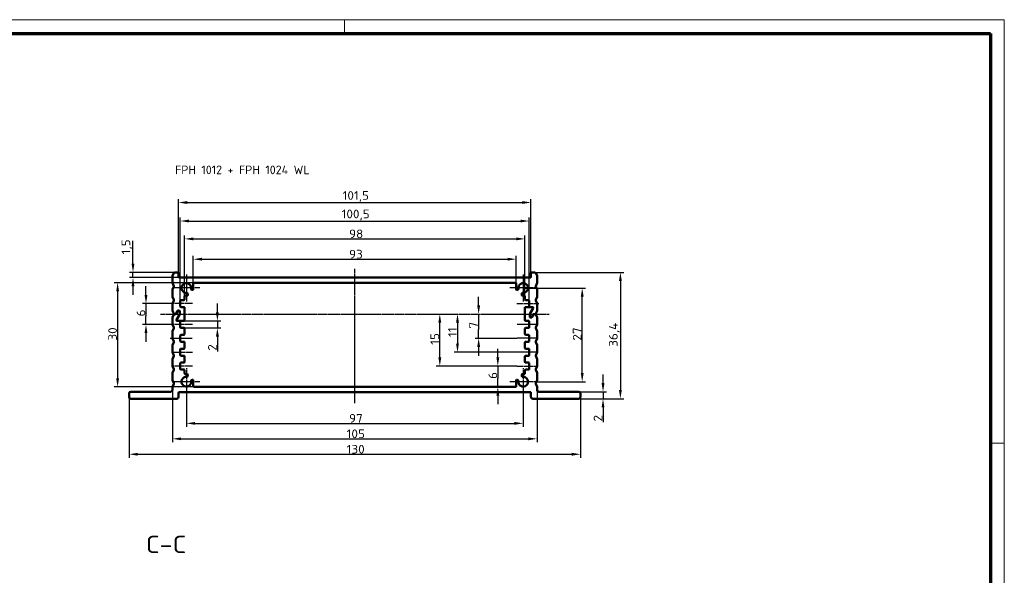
# Model space of a CAD drawing. Header units: millimetres. Extents: x 1 to 593, y 1 to 419.
# Tile 6 of 6: x 309 to 593, y 259 to 419. Entities that reach past the tile are written whole.
import ezdxf

# ---------------------------------------------------------------- set-up
doc = ezdxf.new("R2010")
doc.units = ezdxf.units.MM
doc.linetypes.add('CHAIN', pattern=[0.3543, 0.2362, -0.0295, 0.0591, -0.0295])
doc.linetypes.add('DASH_DOT', pattern=[0.37, 0.24, -0.06, 0.01, -0.06])
doc.layers.get('0').update_dxf_attribs({"lineweight": 25})
for name, color, linetype, lineweight in [('Bemaßung (ISO)', 1, 'Continuous', 25), ('Mittellinie (ISO)', 1, 'DASH_DOT', 25), ('Mittelpunktmarkierung (ISO)', 1, 'DASH_DOT', 25), ('Rahmen (ISO)', 7, 'Continuous', 70), ('Sichtbar (ISO)', 7, 'Continuous', 50), ('Symbol (ISO)', 1, 'Continuous', 25)]:
    doc.layers.add(name, color=color, linetype=linetype, lineweight=lineweight)
doc.styles.add('2_5', font='isocpeur.ttf', dxfattribs={"width": 1.1})
doc.styles.add('5', font='isocpeur.ttf', dxfattribs={"width": 1.1})
doc.styles.add('Notiztext (DIN)', font='isocpeur.ttf', dxfattribs={"width": 1.1})
doc.dimstyles.new('Standard (DIN)', dxfattribs={"dimtxt": 2.5, "dimasz": 2.5, "dimexe": 1, "dimexo": 0, "dimgap": 0.2, "dimtad": 1, "dimdec": 6, "dimrnd": 1e-08, "dimtxsty": '2_5', "dimcen": 0.09, "dimdle": 7, "dimclrd": 256, "dimclre": 256, "dimclrt": 5, "dimadec": 6, "dimazin": 2, "dimtfac": 0.72, "dimtmove": 0, "dimatfit": 3, "dimfxl": 1, "dimtolj": 1, "dimlwd": -1, "dimlwe": -1, "dimarcsym": 0})

# ---------------------------------------------------------------- blocks, each defined once
blk = doc.blocks.new('*D9')
at = {"layer": 'Bemaßung (ISO)'}
for p, q in [((345.8, 339.69), (345.8, 342.19)), ((353.38, 337.19), (344.8, 337.19)), ((345.8, 337.19), (345.8, 334.69)), ((345.8, 334.69), (345.8, 333.69)), ((345.8, 331.19), (345.8, 333.69)), ((352.8, 331.19), (344.8, 331.19)), ((345.8, 328.69), (345.8, 326.19))]:
    blk.add_line(p, q, dxfattribs=at)
for points in [[(345.39, 339.69), (346.22, 339.69), (345.8, 337.19)], [(345.39, 328.69), (346.22, 328.69), (345.8, 331.19)]]:
    blk.add_solid(points, dxfattribs=at)
at = {"layer": 'Defpoints', "color": 0}
for p in [(353.38, 337.19), (345.8, 331.19), (352.8, 331.19)]:
    blk.add_point(p, dxfattribs=at)
at = {"layer": 'Bemaßung (ISO)', "color": 5, "insert": (345.6, 333.51), "char_height": 2.5, "attachment_point": 7, "rotation": 90, "style": '2_5'}
blk.add_mtext('\\A1;6', dxfattribs=at)
blk = doc.blocks.new('*D10')
at = {"layer": 'Bemaßung (ISO)'}
for p, q in [((366.37, 334.69), (366.37, 337.19)), ((356.73, 332.19), (367.37, 332.19)), ((366.37, 332.19), (366.37, 330.19)), ((356.73, 330.19), (367.37, 330.19)), ((366.37, 327.69), (366.37, 323.42))]:
    blk.add_line(p, q, dxfattribs=at)
for points in [[(365.95, 334.69), (366.79, 334.69), (366.37, 332.19)], [(365.95, 327.69), (366.79, 327.69), (366.37, 330.19)]]:
    blk.add_solid(points, dxfattribs=at)
at = {"layer": 'Defpoints', "color": 0}
for p in [(356.73, 332.19), (356.73, 330.19), (366.37, 330.19)]:
    blk.add_point(p, dxfattribs=at)
at = {"layer": 'Bemaßung (ISO)', "color": 5, "insert": (366.17, 323.62), "char_height": 2.5, "attachment_point": 7, "rotation": 90, "style": '2_5'}
blk.add_mtext('\\A1;2', dxfattribs=at)
blk = doc.blocks.new('*D11')
at = {"layer": 'Bemaßung (ISO)'}
for p, q in [((359.63, 343.19), (336.63, 343.19)), ((337.63, 340.69), (337.63, 315.69)), ((359.63, 313.19), (336.63, 313.19))]:
    blk.add_line(p, q, dxfattribs=at)
for points in [[(337.22, 340.69), (338.05, 340.69), (337.63, 343.19)], [(337.22, 315.69), (338.05, 315.69), (337.63, 313.19)]]:
    blk.add_solid(points, dxfattribs=at)
at = {"layer": 'Defpoints', "color": 0}
for p in [(359.63, 343.19), (337.63, 313.19), (359.63, 313.19)]:
    blk.add_point(p, dxfattribs=at)
at = {"layer": 'Bemaßung (ISO)', "color": 5, "insert": (337.43, 326.54), "char_height": 2.5, "attachment_point": 7, "rotation": 90, "style": '2_5'}
blk.add_mtext('\\A1;30', dxfattribs=at)
blk = doc.blocks.new('*D12')
at = {"layer": 'Bemaßung (ISO)'}
for p, q in [((342.06, 348.69), (342.06, 355.31)), ((354.43, 346.19), (341.06, 346.19)), ((342.06, 344.69), (342.06, 346.19)), ((355.38, 344.69), (341.06, 344.69)), ((342.06, 342.19), (342.06, 339.69))]:
    blk.add_line(p, q, dxfattribs=at)
for points in [[(341.65, 348.69), (342.48, 348.69), (342.06, 346.19)], [(341.65, 342.19), (342.48, 342.19), (342.06, 344.69)]]:
    blk.add_solid(points, dxfattribs=at)
at = {"layer": 'Defpoints', "color": 0}
for p in [(342.06, 346.19), (354.43, 346.19), (355.38, 344.69)]:
    blk.add_point(p, dxfattribs=at)
at = {"layer": 'Bemaßung (ISO)', "color": 5, "insert": (341.86, 351.39), "char_height": 2.5, "attachment_point": 7, "rotation": 90, "style": '2_5'}
blk.add_mtext('\\A1;1,5', dxfattribs=at)
blk = doc.blocks.new('*D13')
at = {"layer": 'Bemaßung (ISO)'}
for p, q in [((357.43, 310.79), (357.43, 301.69)), ((454.43, 310.79), (454.43, 301.69)), ((359.93, 302.69), (451.93, 302.69))]:
    blk.add_line(p, q, dxfattribs=at)
for points in [[(359.93, 303.11), (359.93, 302.28), (357.43, 302.69)], [(451.93, 303.11), (451.93, 302.28), (454.43, 302.69)]]:
    blk.add_solid(points, dxfattribs=at)
at = {"layer": 'Defpoints', "color": 0}
for p in [(357.43, 310.79), (454.43, 310.79), (454.43, 302.69)]:
    blk.add_point(p, dxfattribs=at)
at = {"layer": 'Bemaßung (ISO)', "color": 5, "insert": (404.28, 302.89), "char_height": 2.5, "attachment_point": 7, "style": '2_5'}
blk.add_mtext('\\A1;97', dxfattribs=at)
blk = doc.blocks.new('*D14')
at = {"layer": 'Bemaßung (ISO)'}
for p, q in [((353.43, 312.29), (353.43, 297.24)), ((458.43, 312.29), (458.43, 297.24)), ((355.93, 298.24), (455.93, 298.24))]:
    blk.add_line(p, q, dxfattribs=at)
for points in [[(355.93, 298.65), (355.93, 297.82), (353.43, 298.24)], [(455.93, 298.65), (455.93, 297.82), (458.43, 298.24)]]:
    blk.add_solid(points, dxfattribs=at)
at = {"layer": 'Defpoints', "color": 0}
for p in [(353.43, 312.29), (458.43, 312.29), (458.43, 298.24)]:
    blk.add_point(p, dxfattribs=at)
at = {"layer": 'Bemaßung (ISO)', "color": 5, "insert": (403.59, 298.44), "char_height": 2.5, "attachment_point": 7, "style": '2_5'}
blk.add_mtext('\\A1;105', dxfattribs=at)
blk = doc.blocks.new('*D15')
at = {"layer": 'Bemaßung (ISO)'}
for p, q in [((340.93, 310.29), (340.93, 292.79)), ((470.93, 310.29), (470.93, 292.79)), ((343.43, 293.79), (468.43, 293.79))]:
    blk.add_line(p, q, dxfattribs=at)
for points in [[(343.43, 294.21), (343.43, 293.38), (340.93, 293.79)], [(468.43, 294.21), (468.43, 293.38), (470.93, 293.79)]]:
    blk.add_solid(points, dxfattribs=at)
at = {"layer": 'Defpoints', "color": 0}
for p in [(340.93, 310.29), (470.93, 310.29), (470.93, 293.79)]:
    blk.add_point(p, dxfattribs=at)
at = {"layer": 'Bemaßung (ISO)', "color": 5, "insert": (403.59, 293.99), "char_height": 2.5, "attachment_point": 7, "style": '2_5'}
blk.add_mtext('\\A1;130', dxfattribs=at)
blk = doc.blocks.new('*D16')
at = {"layer": 'Bemaßung (ISO)'}
for p, q in [((477.43, 314.29), (477.43, 316.79)), ((470.43, 311.79), (478.43, 311.79)), ((470.43, 309.79), (478.43, 309.79)), ((477.43, 311.79), (477.43, 309.79)), ((477.43, 307.29), (477.43, 303.02))]:
    blk.add_line(p, q, dxfattribs=at)
for points in [[(477.02, 314.29), (477.85, 314.29), (477.43, 311.79)], [(477.02, 307.29), (477.85, 307.29), (477.43, 309.79)]]:
    blk.add_solid(points, dxfattribs=at)
at = {"layer": 'Defpoints', "color": 0}
for p in [(470.43, 311.79), (470.43, 309.79), (477.43, 309.79)]:
    blk.add_point(p, dxfattribs=at)
at = {"layer": 'Bemaßung (ISO)', "color": 5, "insert": (477.23, 303.22), "char_height": 2.5, "attachment_point": 7, "rotation": 90, "style": '2_5'}
blk.add_mtext('\\A1;2', dxfattribs=at)
blk = doc.blocks.new('*D17')
at = {"layer": 'Bemaßung (ISO)'}
for p, q in [((454.43, 341.69), (472.43, 341.69)), ((471.43, 317.19), (471.43, 339.19)), ((458.33, 314.69), (472.43, 314.69))]:
    blk.add_line(p, q, dxfattribs=at)
for points in [[(471.02, 339.19), (471.85, 339.19), (471.43, 341.69)], [(471.02, 317.19), (471.85, 317.19), (471.43, 314.69)]]:
    blk.add_solid(points, dxfattribs=at)
at = {"layer": 'Defpoints', "color": 0}
for p in [(454.43, 341.69), (471.43, 341.69), (458.33, 314.69)]:
    blk.add_point(p, dxfattribs=at)
at = {"layer": 'Bemaßung (ISO)', "color": 5, "insert": (471.23, 326.54), "char_height": 2.5, "attachment_point": 7, "rotation": 90, "style": '2_5'}
blk.add_mtext('\\A1;27', dxfattribs=at)
blk = doc.blocks.new('*D18')
at = {"layer": 'Bemaßung (ISO)'}
for p, q in [((457.43, 346.19), (483.43, 346.19)), ((482.43, 343.69), (482.43, 312.29)), ((470.43, 309.79), (483.43, 309.79))]:
    blk.add_line(p, q, dxfattribs=at)
for points in [[(482.02, 343.69), (482.85, 343.69), (482.43, 346.19)], [(482.02, 312.29), (482.85, 312.29), (482.43, 309.79)]]:
    blk.add_solid(points, dxfattribs=at)
at = {"layer": 'Defpoints', "color": 0}
for p in [(457.43, 346.19), (470.43, 309.79), (482.43, 309.79)]:
    blk.add_point(p, dxfattribs=at)
at = {"layer": 'Bemaßung (ISO)', "color": 5, "insert": (482.23, 324.76), "char_height": 2.5, "attachment_point": 7, "rotation": 90, "style": '2_5'}
blk.add_mtext('\\A1;36,4', dxfattribs=at)
blk = doc.blocks.new('*D19')
at = {"layer": 'Bemaßung (ISO)'}
for p, q in [((441.61, 336.69), (441.61, 339.19)), ((441.61, 334.19), (441.61, 331.69)), ((441.61, 331.69), (441.61, 329.69)), ((441.61, 327.19), (441.61, 329.69)), ((452.63, 327.19), (440.61, 327.19)), ((441.61, 324.69), (441.61, 322.19))]:
    blk.add_line(p, q, dxfattribs=at)
for points in [[(441.19, 336.69), (442.03, 336.69), (441.61, 334.19)], [(441.19, 324.69), (442.03, 324.69), (441.61, 327.19)]]:
    blk.add_solid(points, dxfattribs=at)
at = {"layer": 'Defpoints', "color": 0}
for p in [(441.61, 334.19), (441.61, 327.19), (452.63, 327.19)]:
    blk.add_point(p, dxfattribs=at)
at = {"layer": 'Bemaßung (ISO)', "color": 5, "insert": (441.41, 330.01), "char_height": 2.5, "attachment_point": 7, "rotation": 90, "style": '2_5'}
blk.add_mtext('\\A1;7', dxfattribs=at)
blk = doc.blocks.new('*D20')
at = {"layer": 'Bemaßung (ISO)'}
for p, q in [((435.52, 331.69), (435.52, 325.69)), ((452.63, 323.19), (434.52, 323.19))]:
    blk.add_line(p, q, dxfattribs=at)
for points in [[(435.1, 331.69), (435.93, 331.69), (435.52, 334.19)], [(435.1, 325.69), (435.93, 325.69), (435.52, 323.19)]]:
    blk.add_solid(points, dxfattribs=at)
at = {"layer": 'Defpoints', "color": 0}
for p in [(435.52, 334.19), (435.52, 323.19), (452.63, 323.19)]:
    blk.add_point(p, dxfattribs=at)
at = {"layer": 'Bemaßung (ISO)', "color": 5, "insert": (435.32, 327.59), "char_height": 2.5, "attachment_point": 7, "rotation": 90, "style": '2_5'}
blk.add_mtext('\\A1;11', dxfattribs=at)
blk = doc.blocks.new('*D21')
at = {"layer": 'Bemaßung (ISO)'}
for p, q in [((430.42, 321.69), (430.42, 331.69)), ((452.63, 319.19), (429.42, 319.19))]:
    blk.add_line(p, q, dxfattribs=at)
for points in [[(430, 331.69), (430.84, 331.69), (430.42, 334.19)], [(430, 321.69), (430.84, 321.69), (430.42, 319.19)]]:
    blk.add_solid(points, dxfattribs=at)
at = {"layer": 'Defpoints', "color": 0}
for p in [(430.42, 334.19), (430.42, 334.19), (452.63, 319.19)]:
    blk.add_point(p, dxfattribs=at)
at = {"layer": 'Bemaßung (ISO)', "color": 5, "insert": (430.22, 325.32), "char_height": 2.5, "attachment_point": 7, "rotation": 90, "style": '2_5'}
blk.add_mtext('\\A1;15', dxfattribs=at)
blk = doc.blocks.new('*D22')
at = {"layer": 'Bemaßung (ISO)'}
for p, q in [((447.13, 321.69), (447.13, 324.19)), ((452.63, 319.19), (446.13, 319.19)), ((447.13, 319.19), (447.13, 316.69)), ((447.13, 316.69), (447.13, 315.69)), ((447.13, 313.19), (447.13, 315.69)), ((447.13, 310.69), (447.13, 308.19))]:
    blk.add_line(p, q, dxfattribs=at)
for points in [[(446.72, 321.69), (447.55, 321.69), (447.13, 319.19)], [(446.72, 310.69), (447.55, 310.69), (447.13, 313.19)]]:
    blk.add_solid(points, dxfattribs=at)
at = {"layer": 'Defpoints', "color": 0}
for p in [(452.63, 319.19), (447.13, 313.19), (447.13, 313.19)]:
    blk.add_point(p, dxfattribs=at)
at = {"layer": 'Bemaßung (ISO)', "color": 5, "insert": (446.93, 315.51), "char_height": 2.5, "attachment_point": 7, "rotation": 90, "style": '2_5'}
blk.add_mtext('\\A1;6', dxfattribs=at)
blk = doc.blocks.new('*D23')
at = {"layer": 'Bemaßung (ISO)'}
for p, q in [((359.43, 342.99), (359.43, 350.99)), ((361.93, 349.99), (449.93, 349.99)), ((452.43, 342.99), (452.43, 350.99))]:
    blk.add_line(p, q, dxfattribs=at)
for points in [[(361.93, 350.41), (361.93, 349.58), (359.43, 349.99)], [(449.93, 350.41), (449.93, 349.58), (452.43, 349.99)]]:
    blk.add_solid(points, dxfattribs=at)
at = {"layer": 'Defpoints', "color": 0}
for p in [(452.43, 349.99), (359.43, 342.99), (452.43, 342.99)]:
    blk.add_point(p, dxfattribs=at)
at = {"layer": 'Bemaßung (ISO)', "color": 5, "insert": (404.28, 350.19), "char_height": 2.5, "attachment_point": 7, "style": '2_5'}
blk.add_mtext('\\A1;93', dxfattribs=at)
blk = doc.blocks.new('*D24')
at = {"layer": 'Bemaßung (ISO)'}
for p, q in [((356.93, 339.29), (356.93, 356.84)), ((359.43, 355.84), (452.43, 355.84)), ((454.93, 339.29), (454.93, 356.84))]:
    blk.add_line(p, q, dxfattribs=at)
for points in [[(359.43, 356.26), (359.43, 355.43), (356.93, 355.84)], [(452.43, 356.26), (452.43, 355.43), (454.93, 355.84)]]:
    blk.add_solid(points, dxfattribs=at)
at = {"layer": 'Defpoints', "color": 0}
for p in [(454.93, 355.84), (356.93, 339.29), (454.93, 339.29)]:
    blk.add_point(p, dxfattribs=at)
at = {"layer": 'Bemaßung (ISO)', "color": 5, "insert": (404.28, 356.04), "char_height": 2.5, "attachment_point": 7, "style": '2_5'}
blk.add_mtext('\\A1;98', dxfattribs=at)
blk = doc.blocks.new('*D25')
at = {"layer": 'Bemaßung (ISO)'}
for p, q in [((355.68, 337.99), (355.68, 361.99)), ((358.18, 360.99), (453.68, 360.99)), ((456.18, 337.99), (456.18, 361.99))]:
    blk.add_line(p, q, dxfattribs=at)
for points in [[(358.18, 361.41), (358.18, 360.58), (355.68, 360.99)], [(453.68, 361.41), (453.68, 360.58), (456.18, 360.99)]]:
    blk.add_solid(points, dxfattribs=at)
at = {"layer": 'Defpoints', "color": 0}
for p in [(456.18, 360.99), (355.68, 337.99), (456.18, 337.99)]:
    blk.add_point(p, dxfattribs=at)
at = {"layer": 'Bemaßung (ISO)', "color": 5, "insert": (402.15, 361.19), "char_height": 2.5, "attachment_point": 7, "style": '2_5'}
blk.add_mtext('\\A1;100,5', dxfattribs=at)
blk = doc.blocks.new('*D26')
at = {"layer": 'Bemaßung (ISO)'}
for p, q in [((355.18, 345.99), (355.18, 367.32)), ((357.68, 366.32), (454.18, 366.32)), ((456.68, 345.99), (456.68, 367.32))]:
    blk.add_line(p, q, dxfattribs=at)
for points in [[(357.68, 366.74), (357.68, 365.91), (355.18, 366.32)], [(454.18, 366.74), (454.18, 365.91), (456.68, 366.32)]]:
    blk.add_solid(points, dxfattribs=at)
at = {"layer": 'Defpoints', "color": 0}
for p in [(456.68, 366.32), (355.18, 345.99), (456.68, 345.99)]:
    blk.add_point(p, dxfattribs=at)
at = {"layer": 'Bemaßung (ISO)', "color": 5, "insert": (402.43, 366.52), "char_height": 2.5, "attachment_point": 7, "style": '2_5'}
blk.add_mtext('\\A1;101,5', dxfattribs=at)
blk = doc.blocks.new('Ränder Bopla-A2-Rahmen')
at = {"layer": 'Rahmen (ISO)', "color": 1, "lineweight": 18}
for p, q in [((593, 419), (1, 419)), ((403, 419), (403, 415)), ((593, 1), (593, 419)), ((589, 297), (593, 297))]:
    blk.add_line(p, q, dxfattribs=at)
at = {"layer": 'Rahmen (ISO)', "color": 91, "lineweight": 70}
for p, q in [((20, 415), (589, 415)), ((589, 415), (589, 5))]:
    blk.add_line(p, q, dxfattribs=at)

msp = doc.modelspace()

# ---------------------------------------------------------------- linework, layer by layer
at = {"layer": 'Mittellinie (ISO)', "linetype": 'CHAIN'}
for p, q in [((405.932369, 308.4847274), (405.932369, 347.1682314)), ((359.232369, 337.1935231), (353.382369, 337.1935231)), ((452.632369, 337.1935231), (459.0615142, 337.1935231)), ((349.9677756, 334.1935231), (461.8969624, 334.1935231)), ((359.232369, 331.1935231), (352.8032238, 331.1935231)), ((458.482369, 331.1935231), (452.632369, 331.1935231)), ((352.8032238, 327.1935231), (359.232369, 327.1935231)), ((458.482369, 327.1935231), (452.632369, 327.1935231)), ((353.382369, 323.1935231), (359.232369, 323.1935231)), ((458.482369, 323.1935231), (452.632369, 323.1935231)), ((359.232369, 319.1935231), (353.382369, 319.1935231)), ((452.632369, 319.1935231), (458.482369, 319.1935231))]:
    msp.add_line(p, q, dxfattribs=at)
at = {"layer": 'Mittelpunktmarkierung (ISO)', "linetype": 'CHAIN'}
for p, q in [((357.432369, 345.5935231), (357.432369, 337.7935231)), ((454.432369, 345.5935231), (454.432369, 337.7935231)), ((361.332369, 341.6935231), (353.532369, 341.6935231)), ((458.332369, 341.6935231), (450.532369, 341.6935231)), ((357.432369, 318.5935231), (357.432369, 310.7935231)), ((454.432369, 318.5935231), (454.432369, 310.7935231)), ((361.332369, 314.6935231), (353.532369, 314.6935231)), ((458.332369, 314.6935231), (450.532369, 314.6935231))]:
    msp.add_line(p, q, dxfattribs=at)
at = {"layer": 'Sichtbar (ISO)'}
for p, q in [((354.432369, 346.1935231), (354.982369, 346.1935231)), ((355.182369, 344.8935231), (355.182369, 345.9935231)), ((456.682369, 345.9935231), (456.682369, 344.8935231)), ((456.882369, 346.1935231), (457.432369, 346.1935231)), ((353.432369, 343.2320396), (353.432369, 345.1550066)), ((353.7082311, 345.8831783), (353.4466736, 345.2292847)), ((353.4466736, 343.1577614), (353.8026577, 342.2678012)), ((456.482369, 344.6935231), (355.382369, 344.6935231)), ((452.232369, 343.1935231), (359.632369, 343.1935231)), ((458.0620802, 342.2678012), (458.4180643, 343.1577614)), ((458.4180643, 345.2292847), (458.1565069, 345.8831783)), ((458.432369, 345.1550066), (458.432369, 343.2320396)), ((353.432369, 339.2320396), (353.432369, 341.1550066)), ((353.8026577, 342.119245), (353.4466736, 341.2292847)), ((358.9444504, 341.2101912), (359.1714749, 341.1376235)), ((359.432369, 341.3281279), (359.432369, 342.9935231)), ((452.432369, 341.3281279), (452.432369, 342.9935231)), ((452.6932631, 341.1376235), (452.9202876, 341.2101912)), ((458.4180643, 341.2292847), (458.0620802, 342.119245)), ((458.432369, 341.1550066), (458.432369, 339.2320396)), ((353.4466736, 339.1577614), (353.8026577, 338.2678012)), ((353.8026577, 338.119245), (353.4466736, 337.2292847)), ((355.682369, 336.3935231), (355.682369, 337.9935231)), ((355.882369, 338.1935231), (356.732369, 338.1935231)), ((356.932369, 339.2935231), (356.932369, 338.3935231)), ((357.132369, 339.4935231), (357.6627992, 339.4935231)), ((357.8582279, 339.7360394), (357.769832, 340.1423562)), ((454.094906, 340.1423562), (454.0065101, 339.7360394)), ((454.732369, 339.4935231), (454.2019387, 339.4935231)), ((454.932369, 338.3935231), (454.932369, 339.2935231)), ((455.132369, 338.1935231), (455.982369, 338.1935231)), ((456.182369, 337.9935231), (456.182369, 336.3935231)), ((458.0620802, 338.2678012), (458.4180643, 339.1577614)), ((458.4180643, 337.2292847), (458.0620802, 338.119245)), ((353.432369, 335.2320396), (353.432369, 337.1550066)), ((353.4466736, 335.1577614), (353.7820802, 334.319245)), ((354.4354035, 334.2935231), (354.8972837, 335.0935231)), ((354.9550187, 334.9935231), (354.5508735, 334.2935231)), ((355.0704888, 335.1935231), (355.332369, 335.1935231)), ((355.332369, 335.0935231), (355.1282238, 335.0935231)), ((355.532369, 334.9935231), (355.532369, 334.2471129)), ((355.532369, 334.2471129), (355.532369, 334.8935231)), ((356.732369, 336.1935231), (355.882369, 336.1935231)), ((356.932369, 335.9935231), (356.932369, 332.3935231)), ((454.932369, 332.3935231), (454.932369, 335.9935231)), ((455.132369, 336.1935231), (457.1406594, 336.1935231)), ((457.3138644, 335.8935231), (456.3591639, 334.2399333)), ((456.3591639, 334.2399333), (457.3138644, 335.8935231)), ((456.382369, 336.1935231), (457.1406594, 336.1935231)), ((458.0826577, 334.319245), (458.4180643, 335.1577614)), ((458.432369, 337.1550066), (458.432369, 335.2320396)), ((353.432369, 331.2320396), (353.432369, 333.1550066)), ((353.7820802, 334.0678012), (353.4466736, 333.2292847)), ((353.9677756, 334.1935231), (354.2621984, 334.1935231)), ((354.3776684, 334.1935231), (353.9677756, 334.1935231)), ((355.5055741, 334.1471129), (354.5508735, 332.4935231)), ((354.5508735, 332.4935231), (355.5055741, 334.1471129)), ((356.732369, 332.1935231), (354.7240786, 332.1935231)), ((355.482369, 332.1935231), (354.7240786, 332.1935231)), ((355.682369, 330.3935231), (355.682369, 331.9935231)), ((455.132369, 332.1935231), (455.982369, 332.1935231)), ((456.182369, 331.9935231), (456.182369, 330.3935231)), ((456.332369, 334.1399333), (456.332369, 333.4935231)), ((456.332369, 333.3935231), (456.332369, 334.1399333)), ((456.532369, 333.2935231), (456.7365142, 333.2935231)), ((456.7942492, 333.1935231), (456.532369, 333.1935231)), ((456.9097193, 333.3935231), (457.3138644, 334.0935231)), ((457.4293345, 334.0935231), (456.9674543, 333.2935231)), ((457.4870695, 334.1935231), (457.8969624, 334.1935231)), ((457.8969624, 334.1935231), (457.6025396, 334.1935231)), ((458.4180643, 333.2292847), (458.0826577, 334.0678012)), ((458.432369, 333.1550066), (458.432369, 331.2320396)), ((353.432369, 327.2320396), (353.432369, 329.1550066)), ((353.4466736, 331.1577614), (353.8026577, 330.2678012)), ((353.8026577, 330.119245), (353.4466736, 329.2292847)), ((356.732369, 330.1935231), (355.882369, 330.1935231)), ((356.932369, 329.9935231), (356.932369, 328.3935231)), ((454.932369, 328.3935231), (454.932369, 329.9935231)), ((455.982369, 330.1935231), (455.132369, 330.1935231)), ((458.0620802, 330.2678012), (458.4180643, 331.1577614)), ((458.4180643, 329.2292847), (458.0620802, 330.119245)), ((458.432369, 329.1550066), (458.432369, 327.2320396)), ((353.4466736, 327.1577614), (353.8026577, 326.2678012)), ((353.8026577, 326.119245), (353.4466736, 325.2292847)), ((355.682369, 326.3935231), (355.682369, 327.9935231)), ((355.882369, 328.1935231), (356.732369, 328.1935231)), ((356.732369, 326.1935231), (355.882369, 326.1935231)), ((455.132369, 328.1935231), (455.982369, 328.1935231)), ((455.982369, 326.1935231), (455.132369, 326.1935231)), ((456.182369, 327.9935231), (456.182369, 326.3935231)), ((458.0620802, 326.2678012), (458.4180643, 327.1577614)), ((458.4180643, 325.2292847), (458.0620802, 326.119245)), ((353.432369, 323.2320396), (353.432369, 325.1550066)), ((355.682369, 322.3935231), (355.682369, 323.9935231)), ((355.882369, 324.1935231), (356.732369, 324.1935231)), ((356.932369, 325.9935231), (356.932369, 324.3935231)), ((454.932369, 324.3935231), (454.932369, 325.9935231)), ((455.132369, 324.1935231), (455.982369, 324.1935231)), ((456.182369, 323.9935231), (456.182369, 322.3935231)), ((458.432369, 325.1550066), (458.432369, 323.2320396)), ((353.432369, 319.2320396), (353.432369, 321.1550066)), ((353.4466736, 323.1577614), (353.8026577, 322.2678012)), ((353.8026577, 322.119245), (353.4466736, 321.2292847)), ((356.732369, 322.1935231), (355.882369, 322.1935231)), ((356.932369, 321.9935231), (356.932369, 320.3935231)), ((454.932369, 320.3935231), (454.932369, 321.9935231)), ((455.982369, 322.1935231), (455.132369, 322.1935231)), ((458.0620802, 322.2678012), (458.4180643, 323.1577614)), ((458.4180643, 321.2292847), (458.0620802, 322.119245)), ((458.432369, 321.1550066), (458.432369, 319.2320396)), ((353.4466736, 319.1577614), (353.8026577, 318.2678012)), ((353.8026577, 318.119245), (353.4466736, 317.2292847)), ((355.682369, 318.3935231), (355.682369, 319.9935231)), ((355.882369, 320.1935231), (356.732369, 320.1935231)), ((356.732369, 318.1935231), (355.882369, 318.1935231)), ((356.932369, 317.9935231), (356.932369, 317.0935231)), ((454.932369, 317.0935231), (454.932369, 317.9935231)), ((455.132369, 320.1935231), (455.982369, 320.1935231)), ((455.982369, 318.1935231), (455.132369, 318.1935231)), ((456.182369, 319.9935231), (456.182369, 318.3935231)), ((458.0620802, 318.2678012), (458.4180643, 319.1577614)), ((458.4180643, 317.2292847), (458.0620802, 318.119245)), ((353.432369, 315.2320396), (353.432369, 317.1550066)), ((353.4466736, 315.1577614), (353.8026577, 314.2678012)), ((357.132369, 316.8935231), (357.6627992, 316.8935231)), ((357.769832, 316.24469), (357.8582279, 316.6510068)), ((359.1714749, 315.2494227), (358.9444504, 315.176855)), ((359.432369, 315.0589183), (359.432369, 313.3935231)), ((452.432369, 315.0589183), (452.432369, 313.3935231)), ((452.9202876, 315.176855), (452.6932631, 315.2494227)), ((454.0065101, 316.6510068), (454.094906, 316.24469)), ((454.732369, 316.8935231), (454.2019387, 316.8935231)), ((458.0620802, 314.2678012), (458.4180643, 315.1577614)), ((458.432369, 317.1550066), (458.432369, 315.2320396)), ((353.432369, 312.2935231), (353.432369, 313.1550066)), ((353.8026577, 314.119245), (353.4466736, 313.2292847)), ((359.632369, 313.1935231), (452.232369, 313.1935231)), ((458.4180643, 313.2292847), (458.0620802, 314.119245)), ((458.432369, 313.1550066), (458.432369, 312.2935231)), ((340.932369, 310.2935231), (340.932369, 311.2935231)), ((341.432369, 311.7935231), (352.932369, 311.7935231)), ((354.682369, 309.7935231), (341.432369, 309.7935231)), ((355.182369, 310.2935231), (355.182369, 311.4935231)), ((355.382369, 311.6935231), (456.482369, 311.6935231)), ((456.682369, 311.4935231), (456.682369, 310.2935231)), ((457.182369, 309.7935231), (470.432369, 309.7935231)), ((470.432369, 311.7935231), (458.932369, 311.7935231)), ((470.932369, 310.2935231), (470.932369, 311.2935231))]:
    msp.add_line(p, q, dxfattribs=at)
for centre, radius, start, end in [((354.432369, 345.1935231), 1, 90, 136.397181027), ((354.982369, 345.9935231), 0.2, 0, 90), ((456.882369, 345.9935231), 0.2, 90, 180), ((457.432369, 345.1935231), 1, 43.602818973, 90), ((353.632369, 345.1550066), 0.2, 158.198590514, 180), ((353.632369, 343.2320396), 0.2, 180, 201.801409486), ((355.382369, 344.8935231), 0.2, 180, 270), ((359.632369, 342.9935231), 0.2, 90, 180), ((452.232369, 342.9935231), 0.2, 0, 90), ((456.482369, 344.8935231), 0.2, 270, 0), ((458.232369, 345.1550066), 0.2, 0, 21.801409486), ((458.232369, 343.2320396), 0.2, 338.198590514, 0), ((353.632369, 341.1550066), 0.2, 158.198590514, 180), ((353.6169624, 342.1935231), 0.2, 338.198590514, 21.801409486), ((357.432369, 341.6935231), 1.4, 349.454444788, 275.092933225), ((357.5744033, 340.0998399), 0.2, 12.273689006, 95.092933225), ((359.0053445, 341.4006955), 0.2, 169.454444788, 252.273689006), ((359.232369, 341.3281279), 0.2, 252.273689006, 0), ((452.632369, 341.3281279), 0.2, 180, 287.726310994), ((452.8593935, 341.4006955), 0.2, 287.726310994, 10.545555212), ((454.432369, 341.6935231), 1.4, 264.907066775, 190.545555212), ((454.2903347, 340.0998399), 0.2, 84.907066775, 167.726310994), ((458.2477756, 342.1935231), 0.2, 158.198590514, 201.801409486), ((458.232369, 341.1550066), 0.2, 0, 21.801409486), ((353.632369, 339.2320396), 0.2, 180, 201.801409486), ((353.6169624, 338.1935231), 0.2, 338.198590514, 21.801409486), ((355.882369, 337.9935231), 0.2, 90, 180), ((356.732369, 338.3935231), 0.2, 270, 0), ((357.132369, 339.2935231), 0.2, 90, 180), ((357.6627992, 339.6935231), 0.2, 270, 12.273689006), ((454.2019387, 339.6935231), 0.2, 167.726310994, 270), ((454.732369, 339.2935231), 0.2, 0, 90), ((455.132369, 338.3935231), 0.2, 180, 270), ((455.982369, 337.9935231), 0.2, 0, 90), ((458.2477756, 338.1935231), 0.2, 158.198590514, 201.801409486), ((458.232369, 339.2320396), 0.2, 338.198590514, 0), ((353.632369, 337.1550066), 0.2, 158.198590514, 180), ((353.632369, 335.2320396), 0.2, 180, 201.801409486), ((355.0704888, 334.9935231), 0.2, 90, 150), ((355.1282238, 334.8935231), 0.2, 90, 150), ((355.332369, 334.9935231), 0.2, 0, 90), ((355.332369, 334.8935231), 0.2, 0, 90), ((355.882369, 336.3935231), 0.2, 180, 270), ((356.732369, 335.9935231), 0.2, 0, 90), ((455.132369, 335.9935231), 0.2, 90, 180), ((456.382369, 336.3935231), 0.2, 180, 270), ((457.1406594, 335.9935231), 0.2, 330, 90), ((457.1406594, 335.9935231), 0.2, 330, 90), ((458.232369, 337.1550066), 0.2, 0, 21.801409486), ((458.232369, 335.2320396), 0.2, 338.198590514, 0), ((353.632369, 333.1550066), 0.2, 158.198590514, 180), ((353.9677756, 334.3935231), 0.2, 201.801409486, 270), ((353.9677756, 333.9935231), 0.2, 90, 158.198590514), ((354.2621984, 334.3935231), 0.2, 270, 330), ((354.3776684, 334.3935231), 0.2, 270, 330), ((354.7240786, 332.3935231), 0.2, 150, 270), ((354.7240786, 332.3935231), 0.2, 150, 270), ((355.482369, 331.9935231), 0.2, 0, 90), ((355.332369, 334.2471129), 0.2, 330, 0), ((355.332369, 334.2471129), 0.2, 330, 0), ((356.732369, 332.3935231), 0.2, 270, 0), ((455.132369, 332.3935231), 0.2, 180, 270), ((455.982369, 331.9935231), 0.2, 0, 90), ((456.532369, 334.1399333), 0.2, 150, 180), ((456.532369, 334.1399333), 0.2, 150, 180), ((456.532369, 333.4935231), 0.2, 180, 270), ((456.532369, 333.3935231), 0.2, 180, 270), ((456.7365142, 333.4935231), 0.2, 270, 330), ((456.7942492, 333.3935231), 0.2, 270, 330), ((457.4870695, 333.9935231), 0.2, 90, 150), ((457.6025396, 333.9935231), 0.2, 90, 150), ((457.8969624, 334.3935231), 0.2, 270, 338.198590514), ((457.8969624, 333.9935231), 0.2, 21.801409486, 90), ((458.232369, 333.1550066), 0.2, 0, 21.801409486), ((353.632369, 331.2320396), 0.2, 180, 201.801409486), ((353.632369, 329.1550066), 0.2, 158.198590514, 180), ((353.6169624, 330.1935231), 0.2, 338.198590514, 21.801409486), ((355.882369, 330.3935231), 0.2, 180, 270), ((356.732369, 329.9935231), 0.2, 0, 90), ((455.132369, 329.9935231), 0.2, 90, 180), ((455.982369, 330.3935231), 0.2, 270, 0), ((458.2477756, 330.1935231), 0.2, 158.198590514, 201.801409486), ((458.232369, 331.2320396), 0.2, 338.198590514, 0), ((458.232369, 329.1550066), 0.2, 0, 21.801409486), ((353.632369, 327.2320396), 0.2, 180, 201.801409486), ((353.6169624, 326.1935231), 0.2, 338.198590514, 21.801409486), ((355.882369, 327.9935231), 0.2, 90, 180), ((355.882369, 326.3935231), 0.2, 180, 270), ((356.732369, 328.3935231), 0.2, 270, 0), ((356.732369, 325.9935231), 0.2, 0, 90), ((455.132369, 328.3935231), 0.2, 180, 270), ((455.132369, 325.9935231), 0.2, 90, 180), ((455.982369, 327.9935231), 0.2, 0, 90), ((455.982369, 326.3935231), 0.2, 270, 0), ((458.2477756, 326.1935231), 0.2, 158.198590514, 201.801409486), ((458.232369, 327.2320396), 0.2, 338.198590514, 0), ((353.632369, 325.1550066), 0.2, 158.198590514, 180), ((355.882369, 323.9935231), 0.2, 90, 180), ((356.732369, 324.3935231), 0.2, 270, 0), ((455.132369, 324.3935231), 0.2, 180, 270), ((455.982369, 323.9935231), 0.2, 0, 90), ((458.232369, 325.1550066), 0.2, 0, 21.801409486), ((353.632369, 323.2320396), 0.2, 180, 201.801409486), ((353.632369, 321.1550066), 0.2, 158.198590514, 180), ((353.6169624, 322.1935231), 0.2, 338.198590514, 21.801409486), ((355.882369, 322.3935231), 0.2, 180, 270), ((356.732369, 321.9935231), 0.2, 0, 90), ((455.132369, 321.9935231), 0.2, 90, 180), ((455.982369, 322.3935231), 0.2, 270, 0), ((458.2477756, 322.1935231), 0.2, 158.198590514, 201.801409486), ((458.232369, 323.2320396), 0.2, 338.198590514, 0), ((458.232369, 321.1550066), 0.2, 0, 21.801409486), ((353.632369, 319.2320396), 0.2, 180, 201.801409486), ((353.6169624, 318.1935231), 0.2, 338.198590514, 21.801409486), ((355.882369, 319.9935231), 0.2, 90, 180), ((355.882369, 318.3935231), 0.2, 180, 270), ((356.732369, 320.3935231), 0.2, 270, 0), ((356.732369, 317.9935231), 0.2, 0, 90), ((455.132369, 320.3935231), 0.2, 180, 270), ((455.132369, 317.9935231), 0.2, 90, 180), ((455.982369, 319.9935231), 0.2, 0, 90), ((455.982369, 318.3935231), 0.2, 270, 0), ((458.2477756, 318.1935231), 0.2, 158.198590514, 201.801409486), ((458.232369, 319.2320396), 0.2, 338.198590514, 0), ((353.632369, 317.1550066), 0.2, 158.198590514, 180), ((353.632369, 315.2320396), 0.2, 180, 201.801409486), ((357.432369, 314.6935231), 1.4, 84.907066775, 10.545555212), ((357.132369, 317.0935231), 0.2, 180, 270), ((357.5744033, 316.2872063), 0.2, 264.907066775, 347.726310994), ((357.6627992, 316.6935231), 0.2, 347.726310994, 90), ((359.0053445, 314.9863507), 0.2, 107.726310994, 190.545555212), ((359.232369, 315.0589183), 0.2, 0, 107.726310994), ((452.632369, 315.0589183), 0.2, 72.273689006, 180), ((452.8593935, 314.9863507), 0.2, 349.454444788, 72.273689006), ((454.432369, 314.6935231), 1.4, 169.454444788, 95.092933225), ((454.2019387, 316.6935231), 0.2, 90, 192.273689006), ((454.2903347, 316.2872063), 0.2, 192.273689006, 275.092933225), ((454.732369, 317.0935231), 0.2, 270, 0), ((458.232369, 317.1550066), 0.2, 0, 21.801409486), ((458.232369, 315.2320396), 0.2, 338.198590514, 0), ((352.932369, 312.2935231), 0.5, 270, 0), ((353.632369, 313.1550066), 0.2, 158.198590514, 180), ((353.6169624, 314.1935231), 0.2, 338.198590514, 21.801409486), ((359.632369, 313.3935231), 0.2, 180, 270), ((452.232369, 313.3935231), 0.2, 270, 0), ((458.2477756, 314.1935231), 0.2, 158.198590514, 201.801409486), ((458.232369, 313.1550066), 0.2, 0, 21.801409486), ((458.932369, 312.2935231), 0.5, 180, 270), ((341.432369, 311.2935231), 0.5, 90, 180), ((341.432369, 310.2935231), 0.5, 180, 270), ((354.682369, 310.2935231), 0.5, 270, 0), ((355.382369, 311.4935231), 0.2, 90, 180), ((456.482369, 311.4935231), 0.2, 0, 90), ((457.182369, 310.2935231), 0.5, 180, 270), ((470.432369, 311.2935231), 0.5, 0, 90), ((470.432369, 310.2935231), 0.5, 270, 0)]:
    msp.add_arc(centre, radius, start, end, dxfattribs=at)

# ---------------------------------------------------------------- block references
msp.add_blockref('Ränder Bopla-A2-Rahmen', (0, 0))

# ---------------------------------------------------------------- texts
at = {"layer": 'Symbol (ISO)', "color": 5, "insert": (354.1700345, 376.9763639), "char_height": 2.5, "width": 41.732373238, "attachment_point": 1, "style": 'Notiztext (DIN)'}
msp.add_mtext('{\\fISOCPEUR|b0|i0;FPH 1012 + FPH 1024 WL}', dxfattribs=at)
at = {"layer": 'Symbol (ISO)', "color": 3, "insert": (345.7825482, 265.3220807), "char_height": 5, "attachment_point": 7, "style": '5'}
msp.add_mtext('C-C', dxfattribs=at)

# ---------------------------------------------------------------- dimensions: what is measured, and where the dimension line sits
at = {"layer": 'Bemaßung (ISO)'}
for base, p1, p2, picture, middle in [((456.682369, 366.3243759), (355.182369, 345.9935231), (456.682369, 345.9935231), '*D26', (405.932369, 366.3243759)), ((456.182369, 360.9927808), (355.682369, 337.9935231), (456.182369, 337.9935231), '*D25', (405.932369, 360.9927808)), ((452.432369, 349.9935231), (359.432369, 342.9935231), (452.432369, 342.9935231), '*D23', (405.932369, 349.9935231)), ((458.432369, 298.2370263), (353.432369, 312.2935231), (458.432369, 312.2935231), '*D14', (405.932369, 298.2370263))]:
    dim = msp.add_linear_dim(base=base, p1=p1, p2=p2, dimstyle='Standard (DIN)', override={"dimgap": 0.2, "dimdec": 6, "dimtol": 0, "dimlim": 0, "dimtp": 0, "dimtm": 0, "dimtdec": 2, "dimtofl": 0, "dimatfit": 1}, dxfattribs=at)
    dim.commit()
    dim.dimension.update_dxf_attribs({"geometry": picture, "text_midpoint": middle, "dimtype": 160})
for base, p1, p2, angle, override, picture, middle in [((454.932369, 355.8435231), (356.932369, 339.2935231), (454.932369, 339.2935231), 180, {"dimgap": 0.2, "dimdec": 6, "dimtol": 0, "dimlim": 0, "dimtp": 0, "dimtm": 0, "dimtdec": 2, "dimtofl": 0, "dimatfit": 1}, '*D24', (405.932369, 355.8435231)), ((342.0629809, 346.1935231), (355.382369, 344.6935231), (354.432369, 346.1935231), 90, {"dimgap": 0.2, "dimdec": 6, "dimtol": 0, "dimlim": 0, "dimtp": 0, "dimtm": 0, "dimtdec": 2, "dimtofl": 1, "dimatfit": 1}, '*D12', (342.0629809, 353.2497731)), ((482.432369, 309.7935231), (457.432369, 346.1935231), (470.432369, 309.7935231), 270, {"dimgap": 0.2, "dimdec": 6, "dimtol": 0, "dimlim": 0, "dimtp": 0, "dimtm": 0, "dimtdec": 2, "dimtofl": 0, "dimatfit": 1}, '*D18', (482.432369, 327.9935231)), ((337.632369, 313.1935231), (359.632369, 343.1935231), (359.632369, 313.1935231), 90, {"dimgap": 0.2, "dimdec": 6, "dimtol": 0, "dimlim": 0, "dimtp": 0, "dimtm": 0, "dimtdec": 2, "dimtofl": 0, "dimatfit": 1}, '*D11', (337.632369, 328.1935231)), ((345.8032238, 331.1935231), (353.382369, 337.1935231), (352.8032238, 331.1935231), 90, {"dimgap": 0.2, "dimdec": 6, "dimtol": 0, "dimlim": 0, "dimtp": 0, "dimtm": 0, "dimtdec": 2, "dimtofl": 0}, '*D9', (345.8032238, 334.1935231)), ((471.432369, 341.6935231), (458.332369, 314.6935231), (454.432369, 341.6935231), 90, {"dimgap": 0.2, "dimdec": 6, "dimtol": 0, "dimlim": 0, "dimtp": 0, "dimtm": 0, "dimtdec": 2, "dimtofl": 0, "dimatfit": 1}, '*D17', (471.432369, 328.1935231)), ((441.6084128, 327.1935231), (441.6084128, 334.1935231), (452.632369, 327.1935231), 270, {"dimgap": 0.2, "dimdec": 6, "dimse1": 1, "dimtol": 0, "dimlim": 0, "dimtp": 0, "dimtm": 0, "dimtdec": 2, "dimtofl": 0}, '*D19', (441.6084128, 330.6935231)), ((366.3707206, 330.1935231), (356.732369, 332.1935231), (356.732369, 330.1935231), 90, {"dimgap": 0.2, "dimdec": 6, "dimtol": 0, "dimlim": 0, "dimtp": 0, "dimtm": 0, "dimtdec": 2, "dimtofl": 1, "dimatfit": 1}, '*D10', (366.3707206, 324.3060231)), ((430.4190674, 334.1935231), (452.632369, 319.1935231), (430.4190674, 334.1935231), 270, {"dimgap": 0.2, "dimdec": 6, "dimse2": 1, "dimtol": 0, "dimlim": 0, "dimtp": 0, "dimtm": 0, "dimtdec": 2, "dimtofl": 0, "dimatfit": 1}, '*D21', (430.4190674, 326.6935231)), ((435.5180096, 323.1935231), (435.5180096, 334.1935231), (452.632369, 323.1935231), 270, {"dimgap": 0.2, "dimdec": 6, "dimse1": 1, "dimtol": 0, "dimlim": 0, "dimtp": 0, "dimtm": 0, "dimtdec": 2, "dimtofl": 0, "dimatfit": 1}, '*D20', (435.5180096, 328.6935231)), ((447.1322669, 313.1935231), (452.632369, 319.1935231), (447.1322669, 313.1935231), 270, {"dimgap": 0.2, "dimdec": 6, "dimse2": 1, "dimtol": 0, "dimlim": 0, "dimtp": 0, "dimtm": 0, "dimtdec": 2, "dimtofl": 0}, '*D22', (447.1322669, 316.1935231)), ((477.432369, 309.7935231), (470.432369, 311.7935231), (470.432369, 309.7935231), 90, {"dimgap": 0.2, "dimdec": 6, "dimtol": 0, "dimlim": 0, "dimtp": 0, "dimtm": 0, "dimtdec": 2, "dimtofl": 1, "dimatfit": 1}, '*D16', (477.432369, 303.9060231)), ((470.932369, 293.7935231), (340.932369, 310.2935231), (470.932369, 310.2935231), 180, {"dimgap": 0.2, "dimdec": 6, "dimtol": 0, "dimlim": 0, "dimtp": 0, "dimtm": 0, "dimtdec": 2, "dimtofl": 0, "dimatfit": 1}, '*D15', (405.932369, 293.7935231)), ((454.432369, 302.6935231), (357.432369, 310.7935231), (454.432369, 310.7935231), 180, {"dimgap": 0.2, "dimdec": 6, "dimtol": 0, "dimlim": 0, "dimtp": 0, "dimtm": 0, "dimtdec": 2, "dimtofl": 0, "dimatfit": 1}, '*D13', (405.932369, 302.6935231))]:
    dim = msp.add_linear_dim(base=base, p1=p1, p2=p2, angle=angle, dimstyle='Standard (DIN)', override=override, dxfattribs=at)
    dim.commit()
    dim.dimension.update_dxf_attribs({"geometry": picture, "text_midpoint": middle, "dimtype": 160})

doc.saveas('drawing.dxf')
